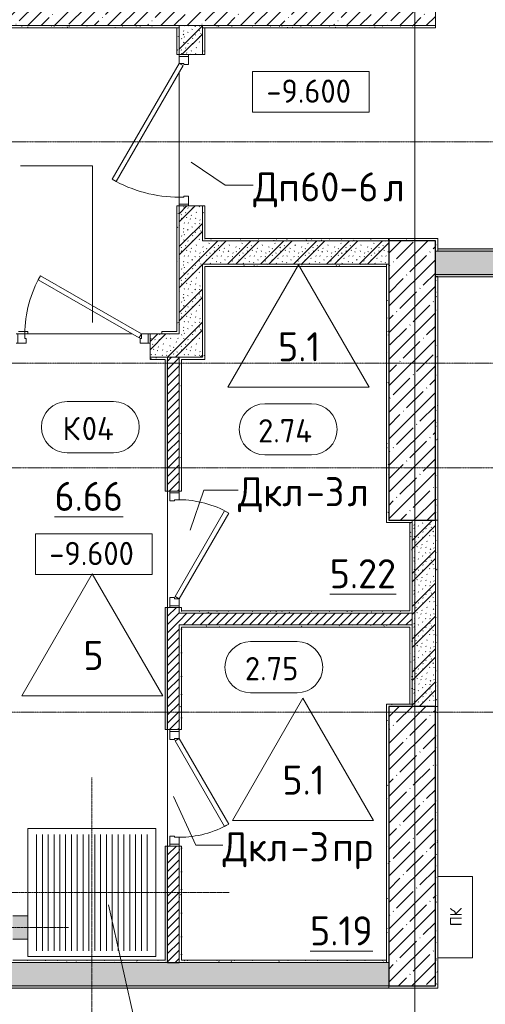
# Model space of a CAD drawing. Header units: millimetres. Extents: x 25887 to 100685, y -10965 to 131188.
# Tile 35 of 49: x 61705 to 65704, y 86440 to 94900. Entities that reach past the tile are written whole.
import ezdxf

# ---------------------------------------------------------------- set-up
doc = ezdxf.new("R2010")
doc.units = ezdxf.units.MM
for name, pattern in [('3_ Штрих_ 1 х 1 мм', [2, 1, -1]), ('4_ Штрихпунктир_ 10 х 2 мм', [14, 10, -2, 0, -2]), ('4_ Штрихпунктир_ 15 х 2 мм', [19, 15, -2, 0, -2])]:
    doc.linetypes.add(name, pattern=pattern)
for name, color, linetype, lineweight in [('A-ANNO-NOTE', 7, 'Continuous', 5), ('A-AREA-IDEN', 7, 'Continuous', 5), ('A-DETL', 7, 'Continuous', 25), ('A-DETL-GENF', 7, 'Continuous', 13), ('A-DOOR', 7, 'Continuous', 13), ('A-DOOR-FRAM', 7, 'Continuous', 13), ('A-DOOR-IDEN', 7, 'Continuous', 5), ('A-FLOR', 7, 'Continuous', 13), ('A-FLOR-IDEN', 7, 'Continuous', 5), ('A-WALL', 7, 'Continuous', 13), ('A-WALL-PATT', 7, 'Continuous', 13), ('G-ANNO-DIMS', 7, 'Continuous', 5), ('I-WALL', 7, 'Continuous', 13), ('M-EQPM', 7, 'Continuous', 13), ('M-EQPM-IDEN', 7, 'Continuous', 5), ('S-COLS', 7, 'Continuous', 25), ('S-GRID', 7, 'Continuous', 5)]:
    doc.layers.add(name, color=color, linetype=linetype, lineweight=lineweight)
doc.styles.add('GOST Common', font='GOST_Common.ttf', dxfattribs={"height": 100})
doc.styles.add('GOST Common_2', font='GOST_Common.ttf', dxfattribs={"height": 200})
doc.styles.add('GOST Common_3', font='GOST_Common.ttf', dxfattribs={"height": 250})
pattern_1 = [(0, (0, 0), (203.2, 50.8), [3.353, -149.047, 3.353, -149.047, -812.8]), (0, (0, 0), (203.2, 50.8), [-304.8, 3.353, -301.447, 3.353, -149.047, -355.6]), (0, (0, 0), (203.2, 50.8), [-762, 3.353, -98.247, 3.353, -250.647]), (120, (76.2, 25.4), (-145.59409, 150.576362), [3.353, -149.047, 3.353, -149.047, -812.8]), (120, (76.2, 25.4), (-145.59409, 150.576362), [-304.8, 3.353, -301.447, 3.353, -149.047, -355.6]), (120, (76.2, 25.4), (-145.59409, 150.576362), [-762, 3.353, -98.247, 3.353, -250.647]), (240, (101.6, 127), (-57.60591, -201.376362), [3.353, -149.047, 3.353, -149.047, -812.8]), (240, (101.6, 127), (-57.60591, -201.376362), [-304.8, 3.353, -301.447, 3.353, -149.047, -355.6]), (240, (101.6, 127), (-57.60591, -201.376362), [-762, 3.353, -98.247, 3.353, -250.647])]
pattern_2 = [(135, (150.28, 188.64), (-282.8427, 3e-14), [5, -395]), (135, (174.9, 237.36), (-282.8427, 3e-14), [5, -395]), (135, (211.96, 236.53), (-282.8427, 3e-14), [5, -395]), (135, (114.96, 223.96), (-282.8427, 3e-14), [5, -395]), (135, (77.54, 223.96), (-282.8427, 3e-14), [5, -395]), (135, (57.44, 184.52), (-282.8427, 3e-14), [5, -395]), (135, (66.21, 142.9), (-282.8427, 3e-14), [5, -395]), (135, (107.33, 161), (-282.8427, 3e-14), [5, -395]), (135, (99.08, 130.94), (-282.8427, 3e-14), [5, -395]), (135, (22.6, 136.46), (-282.8427, 3e-14), [5, -395]), (135, (21.16, 168.08), (-282.8427, 3e-14), [5, -395]), (135, (46.13, 96.12), (-282.8427, 3e-14), [5, -395]), (135, (3.54, 74.6), (-282.8427, 3e-14), [5, -395]), (135, (40.3, 47.56), (-282.8427, 3e-14), [5, -395]), (135, (39.77, 18.47), (-282.8427, 3e-14), [5, -395]), (135, (76.94, 37.28), (-282.8427, 3e-14), [5, -395]), (135, (114.18, 62.4), (-282.8427, 3e-14), [5, -395]), (135, (139.87, 90.2), (-282.8427, 3e-14), [5, -395]), (135, (141.44, 15.82), (-282.8427, 3e-14), [5, -395]), (135, (188.69, 26.73), (-282.8427, 3e-14), [5, -395]), (135, (176.14, 51.36), (-282.8427, 3e-14), [5, -395]), (135, (177.03, 0), (-282.8427, 3e-14), [5, -395]), (135, (276.61, 8.22), (-282.8427, 3e-14), [5, -395]), (135, (271.19, 31.72), (-282.8427, 3e-14), [5, -395]), (135, (268.29, 119.65), (-282.8427, 3e-14), [5, -395]), (135, (237.92, 101.95), (-282.8427, 3e-14), [5, -395]), (135, (237.92, 158.27), (-282.8427, 3e-14), [5, -395]), (135, (260.4, 204.35), (-282.8427, 3e-14), [5, -395]), (135, (275.54, 235.4), (-282.8427, 3e-14), [5, -395]), (135, (117.62, 268.96), (-282.8427, 3e-14), [5, -395]), (135, (203.62, 273.83), (-282.8427, 3e-14), [5, -395]), (135, (47.24, 279.3), (-282.8427, 3e-14), [5, -395]), (135, (23.2, 266.16), (-282.8427, 3e-14), [5, -395]), (135, (42.78, 232.52), (-282.8427, 3e-14), [5, -395]), (135, (177.76, 90.57), (-282.8427, 3e-14), [5, -395]), (135, (181.12, 121.8), (-282.8427, 3e-14), [5, -395]), (135, (206.73, 172.06), (-282.8427, 3e-14), [5, -395]), (135, (143.14, 136.62), (-282.8427, 3e-14), [5, -395]), (135, (211.51, 131.86), (-282.8427, 3e-14), [5, -395]), (135, (81.47, 95.1), (-282.8427, 3e-14), [5, -395]), (135, (235.13, 60.46), (-282.8427, 3e-14), [5, -395]), (135, (242.24, 4.89), (-282.8427, 3e-14), [5, -395]), (45, (0, 106.07), (-282.8427, 0), []), (45, (106.07, 0), (-282.8427, 0), []), (45, (176.78, 0), (-282.8427, 0), []), (45, (0, 176.78), (-282.8427, 0), [])]
pattern_3 = [(45, (0, 0), (-35.35534, 35.35534), [])]

# ---------------------------------------------------------------- blocks, each defined once
blk = doc.blocks.new('Наметкина 10_РД_АР_П_Отделка_R21_rvt-1--02_Подвал_МП_часть Б')
at = {"layer": 'A-WALL-PATT', "lineweight": 5}
h = blk.add_hatch(dxfattribs=at)
h.set_pattern_fill('FP_25', color=256, style=0, pattern_type=2)
h.set_pattern_definition(pattern_1)
h.paths.add_polyline_path([(61245, 94830), (63075, 94830), (63075, 94850), (61245, 94850)])
h = blk.add_hatch(dxfattribs=at)
h.set_pattern_fill('FP_25', color=256, style=0, pattern_type=2)
h.set_pattern_definition(pattern_1)
h.paths.add_polyline_path([(63275, 94830), (65275, 94830), (65275, 94850), (63275, 94850)])
h = blk.add_hatch(dxfattribs=at)
h.set_pattern_fill('FP_25', color=256, style=0, pattern_type=2)
h.set_pattern_definition(pattern_1)
h.paths.add_polyline_path([(63055, 92200), (63075, 92200), (63075, 93300), (63055, 93300), (63055, 92220)])
h.paths.add_polyline_path([(63075, 94600), (63075, 94830), (63055, 94830), (63055, 94600)])
h = blk.add_hatch(dxfattribs=at)
h.set_pattern_fill('FP_25', color=256, style=0, pattern_type=2)
h.set_pattern_definition(pattern_1)
h.paths.add_polyline_path([(63295, 93000), (63295, 93300), (63275, 93300), (63275, 93000)])
h.paths.add_polyline_path([(63295, 94600), (63295, 94830), (63275, 94830), (63275, 94600)])
h = blk.add_hatch(dxfattribs=at)
h.set_pattern_fill('FP_25', color=256, style=0, pattern_type=2)
h.set_pattern_definition(pattern_1)
h.paths.add_polyline_path([(64875, 93000), (64875, 93020), (63295, 93020), (63295, 93000), (63669.3, 93000)])
h = blk.add_hatch(dxfattribs=at)
h.set_pattern_fill('FP_25', color=256, style=0, pattern_type=2)
h.set_pattern_definition(pattern_1)
h.paths.add_polyline_path([(65275, 93000), (65275, 93020), (64875, 93020), (64875, 93000)])
h = blk.add_hatch(dxfattribs=at)
h.set_pattern_fill('FP_25', color=256, style=0, pattern_type=2)
h.set_pattern_definition(pattern_1)
h.paths.add_polyline_path([(65295, 92910), (65295, 93020), (65275, 93020), (65275, 92910)])
h = blk.add_hatch(dxfattribs=at)
h.set_pattern_fill('FP_25', color=256, style=0, pattern_type=2)
h.set_pattern_definition(pattern_1)
h.paths.add_polyline_path([(72470, 92910), (72470, 92930), (65295, 92930), (65295, 92910), (67494.2, 92910)])
h = blk.add_hatch(dxfattribs=at)
h.set_pattern_fill('FP_25', color=256, style=0, pattern_type=2)
h.set_pattern_definition(pattern_1)
h.paths.add_polyline_path([(63275, 92000), (63295, 92000), (63295, 92800), (63275, 92800), (63275, 92749.2)])
h = blk.add_hatch(dxfattribs=at)
h.set_pattern_fill('FP_25', color=256, style=0, pattern_type=2)
h.set_pattern_definition(pattern_1)
h.paths.add_polyline_path([(63295, 92780), (64855, 92780), (64855, 92800), (63295, 92800)])
h = blk.add_hatch(dxfattribs=at)
h.set_pattern_fill('FP_25', color=256, style=0, pattern_type=2)
h.set_pattern_definition(pattern_1)
h.paths.add_polyline_path([(64875, 90580), (64875, 92800), (64855, 92800), (64855, 90580)])
h = blk.add_hatch(dxfattribs=at)
h.set_pattern_fill('FP_25', color=256, style=0, pattern_type=2)
h.set_pattern_definition(pattern_1)
h.paths.add_polyline_path([(72470, 92690), (72470, 92710), (65275, 92710.1), (65275, 92690), (67494.2, 92690)])
h = blk.add_hatch(dxfattribs=at)
h.set_pattern_fill('FP_25', color=256, style=0, pattern_type=2)
h.set_pattern_definition(pattern_1)
h.paths.add_polyline_path([(65295, 90600), (65295, 92690), (65275, 92690), (65275, 90600)])
h = blk.add_hatch(dxfattribs=at)
h.set_pattern_fill('FP_25', color=256, style=0, pattern_type=2)
h.set_pattern_definition(pattern_1)
h.paths.add_polyline_path([(62925, 92200), (63055, 92200), (63055, 92220), (62925, 92220)])
h.paths.add_polyline_path([(61756.9, 92200), (61775, 92200), (61775, 92220), (61695, 92220), (61695, 92200), (61750, 92200)])
h = blk.add_hatch(dxfattribs=at)
h.set_pattern_fill('FP_25', color=256, style=0, pattern_type=2)
h.set_pattern_definition(pattern_1)
h.paths.add_polyline_path([(62955, 91980), (62955, 92000), (62825, 92000), (62825, 91980)])
h = blk.add_hatch(dxfattribs=at)
h.set_pattern_fill('FP_25', color=256, style=0, pattern_type=2)
h.set_pattern_definition(pattern_1)
h.paths.add_polyline_path([(62955, 86800), (62975, 86800), (62975, 87800), (62955, 87800), (62955, 86820)])
h.paths.add_polyline_path([(62975, 88800), (62975, 89850), (62955, 89850), (62955, 88800)])
h.paths.add_polyline_path([(62975, 90850), (62975, 91980), (62955, 91980), (62955, 90850)])
h = blk.add_hatch(dxfattribs=at)
h.set_pattern_fill('FP_25', color=256, style=0, pattern_type=2)
h.set_pattern_definition(pattern_1)
h.paths.add_polyline_path([(63095, 89820), (63095, 89850), (63075, 89850), (63075, 89820)])
h.paths.add_polyline_path([(63075, 90850), (63095, 90850), (63095, 92000), (63075, 92000), (63075, 91427.2)])
h = blk.add_hatch(dxfattribs=at)
h.set_pattern_fill('FP_25', color=256, style=0, pattern_type=2)
h.set_pattern_definition(pattern_1)
h.paths.add_polyline_path([(63095, 91980), (63295, 91980), (63295, 92000), (63095, 92000)])
h = blk.add_hatch(dxfattribs=at)
h.set_pattern_fill('FP_25', color=256, style=0, pattern_type=2)
h.set_pattern_definition(pattern_1)
h.paths.add_polyline_path([(65075, 90580), (65075, 90600), (64875, 90600), (64875, 90580)])
h = blk.add_hatch(dxfattribs=at)
h.set_pattern_fill('FP_25', color=256, style=0, pattern_type=2)
h.set_pattern_definition(pattern_1)
h.paths.add_polyline_path([(65075, 89820), (65075, 90580), (65055, 90580), (65055, 89820)])
h = blk.add_hatch(dxfattribs=at)
h.set_pattern_fill('FP_25', color=256, style=0, pattern_type=2)
h.set_pattern_definition(pattern_1)
h.paths.add_polyline_path([(65295, 89000), (65295, 90600), (65275, 90600), (65275, 89000)])
h = blk.add_hatch(dxfattribs=at)
h.set_pattern_fill('FP_25', color=256, style=0, pattern_type=2)
h.set_pattern_definition(pattern_1)
h.paths.add_polyline_path([(63075, 89800), (65075, 89800), (65075, 89820), (63075, 89820)])
h = blk.add_hatch(dxfattribs=at)
h.set_pattern_fill('FP_25', color=256, style=0, pattern_type=2)
h.set_pattern_definition(pattern_1)
h.paths.add_polyline_path([(65055, 89680), (65075, 89680), (65075, 89700), (63075, 89700), (63075, 89680), (63669.3, 89680)])
h = blk.add_hatch(dxfattribs=at)
h.set_pattern_fill('FP_25', color=256, style=0, pattern_type=2)
h.set_pattern_definition(pattern_1)
h.paths.add_polyline_path([(63075, 86800), (63095, 86800), (63095, 87800), (63075, 87800), (63075, 87461.1)])
h.paths.add_polyline_path([(63095, 88800), (63095, 89680), (63075, 89680), (63075, 88800)])
h = blk.add_hatch(dxfattribs=at)
h.set_pattern_fill('FP_25', color=256, style=0, pattern_type=2)
h.set_pattern_definition(pattern_1)
h.paths.add_polyline_path([(65075, 89020), (65075, 89680), (65055, 89680), (65055, 89020)])
h = blk.add_hatch(dxfattribs=at)
h.set_pattern_fill('FP_25', color=256, style=0, pattern_type=2)
h.set_pattern_definition(pattern_1)
h.paths.add_polyline_path([(64855, 86800), (64875, 86800), (64875, 89020), (64855, 89020), (64855, 89000)])
h = blk.add_hatch(dxfattribs=at)
h.set_pattern_fill('FP_25', color=256, style=0, pattern_type=2)
h.set_pattern_definition(pattern_1)
h.paths.add_polyline_path([(65075, 89000), (65075, 89020), (64875, 89020), (64875, 89000)])
h = blk.add_hatch(dxfattribs=at)
h.set_pattern_fill('FP_25', color=256, style=0, pattern_type=2)
h.set_pattern_definition(pattern_1)
h.paths.add_polyline_path([(65295, 86600), (65295, 89000), (65275, 89000), (65275, 86600)])
h = blk.add_hatch(dxfattribs=at)
h.set_pattern_fill('FP_25', color=256, style=0, pattern_type=2)
h.set_pattern_definition(pattern_1)
h.paths.add_polyline_path([(62955, 86800), (62955, 86820), (61625, 86820), (61625, 86800)])
h = blk.add_hatch(dxfattribs=at)
h.set_pattern_fill('FP_25', color=256, style=0, pattern_type=2)
h.set_pattern_definition(pattern_1)
h.paths.add_polyline_path([(64855, 86800), (64855, 86820), (63095, 86820), (63095, 86800), (63669.3, 86800)])
h = blk.add_hatch(dxfattribs=at)
h.set_pattern_fill('FP_25', color=256, style=0, pattern_type=2)
h.set_pattern_definition(pattern_1)
h.paths.add_polyline_path([(64875, 86580), (64875, 86600), (48900, 86600), (48900, 86580), (63669.3, 86580)])
h = blk.add_hatch(dxfattribs=at)
h.set_pattern_fill('FP_25', color=256, style=0, pattern_type=2)
h.set_pattern_definition(pattern_1)
h.paths.add_polyline_path([(65275, 86580), (65295, 86580), (65295, 86600), (64875, 86600), (64875, 86580)])
at = {"layer": 'A-WALL'}
for p, q in [((63075, 94850), (61245, 94850)), ((63075, 94830), (63075, 94850)), ((65275, 94850), (63275, 94850)), ((63275, 94850), (63275, 94830)), ((65275, 94830), (65275, 94850)), ((61245, 94830), (63075, 94830)), ((63075, 94830), (63055, 94830)), ((63055, 94830), (63055, 94600)), ((63075, 94600), (63075, 94830)), ((63275, 94830), (65275, 94830)), ((63275, 94830), (63275, 94600)), ((63295, 94830), (63275, 94830)), ((63295, 94600), (63295, 94830)), ((63055, 94600), (63075, 94600)), ((63275, 94600), (63295, 94600)), ((63075, 93300), (63055, 93300)), ((63055, 93300), (63055, 92220)), ((63075, 92200), (63075, 93300)), ((63275, 93300), (63275, 93000)), ((63295, 93300), (63275, 93300)), ((63295, 93020), (63295, 93300)), ((63275, 93000), (63295, 93000)), ((64875, 93020), (63295, 93020)), ((63295, 93000), (64875, 93000)), ((65275, 93020), (64875, 93020)), ((65295, 93020), (65275, 93020)), ((65295, 92910), (65295, 93020)), ((65275, 92910), (65295, 92910)), ((72470, 92930), (65295, 92930)), ((65295, 92930), (65295, 92910)), ((65295, 92910), (72470, 92910)), ((63275, 92800), (63275, 92000)), ((63295, 92800), (63275, 92800)), ((64855, 92800), (63295, 92800)), ((63295, 92780), (64855, 92780)), ((63295, 92000), (63295, 92780)), ((64855, 92780), (64855, 92800)), ((64855, 92800), (64855, 90580)), ((64875, 92800), (64855, 92800)), ((65295, 92710.1), (65275, 92710.1)), ((72470, 92710), (65295, 92710)), ((65295, 92690), (72470, 92690)), ((65295, 90600), (65295, 92690)), ((61775, 92220), (61695, 92220)), ((61775, 92200), (61775, 92220)), ((63055, 92220), (62925, 92220)), ((62925, 92220), (62925, 92200)), ((61750, 92200), (61775, 92200)), ((62925, 92200), (63055, 92200)), ((63055, 92200), (63075, 92200)), ((62955, 92000), (62825, 92000)), ((62825, 92000), (62825, 91980)), ((62825, 91980), (62955, 91980)), ((62975, 92000), (62955, 92000)), ((62955, 91980), (62955, 90850)), ((62975, 91980), (62975, 92000)), ((62975, 90850), (62975, 91980)), ((63075, 92000), (63075, 90850)), ((63095, 92000), (63075, 92000)), ((63275, 92000), (63095, 92000)), ((63095, 91980), (63295, 91980)), ((63095, 90850), (63095, 91980)), ((63295, 91980), (63295, 92000)), ((62955, 90850), (62975, 90850)), ((63075, 90850), (63095, 90850)), ((64855, 90580), (64875, 90580)), ((64875, 90580), (65075, 90580)), ((65075, 90580), (65055, 90580)), ((65055, 90580), (65055, 89820)), ((65075, 90580), (65075, 90600)), ((65075, 89820), (65075, 90580)), ((65275, 90600), (65275, 89000)), ((65295, 90600), (65275, 90600)), ((65275, 90600), (65295, 90600)), ((65295, 89000), (65295, 90600)), ((62975, 89850), (62955, 89850)), ((62955, 89850), (62955, 88800)), ((62975, 88800), (62975, 89850)), ((63075, 89850), (63075, 89820)), ((63095, 89850), (63075, 89850)), ((63095, 89820), (63095, 89850)), ((63075, 89820), (63075, 89800)), ((63075, 89800), (65075, 89800)), ((65055, 89820), (63095, 89820)), ((65075, 89800), (65075, 89820)), ((65075, 89700), (63075, 89700)), ((63075, 89700), (63075, 89680)), ((63075, 89680), (63075, 88800)), ((63095, 89680), (65055, 89680)), ((63095, 88800), (63095, 89680)), ((65055, 89680), (65055, 89020)), ((65075, 89680), (65075, 89700)), ((65075, 89020), (65075, 89680)), ((64875, 89020), (64855, 89020)), ((64855, 89020), (64855, 86800)), ((65075, 89020), (64875, 89020)), ((65055, 89020), (65075, 89020)), ((65075, 89000), (65075, 89020)), ((65275, 89000), (65295, 89000)), ((65295, 89000), (65275, 89000)), ((65295, 86600), (65295, 89000)), ((62955, 88800), (62975, 88800)), ((63075, 88800), (63095, 88800)), ((62975, 87800), (62955, 87800)), ((62955, 87800), (62955, 86820)), ((62975, 86800), (62975, 87800)), ((63075, 87800), (63075, 86800)), ((63095, 87800), (63075, 87800)), ((63095, 86820), (63095, 87800)), ((61625, 86800), (62955, 86800)), ((62955, 86820), (61645, 86820)), ((62955, 86800), (62975, 86800)), ((63075, 86800), (63095, 86800)), ((64855, 86820), (63095, 86820)), ((63095, 86800), (64855, 86800)), ((64855, 86800), (64855, 86820)), ((64855, 86800), (64875, 86800)), ((64875, 86600), (48900, 86600)), ((48920, 86580), (64875, 86580)), ((64875, 86580), (64875, 86600)), ((64875, 86600), (64875, 86580)), ((64875, 86580), (65295, 86580)), ((65295, 86580), (65295, 86600))]:
    blk.add_line(p, q, dxfattribs=at)
at = {"layer": 'A-WALL', "lineweight": 25}
for p, q in [((64875, 93000), (64875, 93020)), ((64875, 93020), (64875, 93000)), ((65295, 92690), (65275, 92690))]:
    blk.add_line(p, q, dxfattribs=at)
blk = doc.blocks.new('АР_Дверь однопольная - 1000х2100h_850__Кладовая-4711845--02_Подвал_МП_часть Б')
at = {"layer": 'A-DOOR'}
for p, q in [((-311.1, 475), (-331.1, 440.4)), ((-331.1, 440.4), (405, 15.4)), ((425, 50), (-311.1, 475)), ((405, 15.4), (425, 50))]:
    blk.add_line(p, q, dxfattribs=at)
at = {"layer": 'A-DOOR', "lineweight": 5}
blk.add_arc((425, 50), 850, 150, 180, dxfattribs=at)
at = {"layer": 'A-DOOR-FRAM'}
for p, q in [((-485, 50), (-500, 50)), ((-425, 50), (-485, 50)), ((-485, 50), (-485, -30)), ((-425, 10), (-425, 50)), ((-415, 10), (-425, 10)), ((-415, -30), (-415, 10)), ((425, 10), (415, 10)), ((415, 10), (415, -30)), ((485, 50), (425, 50)), ((425, 50), (425, 10)), ((485, -30), (485, 50)), ((485, 50), (500, 50)), ((-485, -30), (-500, -30)), ((-485, -30), (-415, -30)), ((415, -30), (485, -30)), ((485, -30), (500, -30))]:
    blk.add_line(p, q, dxfattribs=at)
blk = doc.blocks.new('АР_Дверь однопольная - 1150х2100h_кл_ коридор-6684667--02_Подвал_МП_часть Б')
at = {"layer": 'A-DOOR'}
for p, q in [((-366, 600), (-386, 565.4)), ((500, 100), (-366, 600)), ((-386, 565.4), (480, 65.4)), ((480, 65.4), (500, 100))]:
    blk.add_line(p, q, dxfattribs=at)
at = {"layer": 'A-DOOR', "lineweight": 5}
blk.add_arc((500, 100), 1000, 150, 180, dxfattribs=at)
at = {"layer": 'A-DOOR-FRAM'}
for p, q in [((-560, 100), (-575, 100)), ((-500, 100), (-560, 100)), ((-560, 100), (-560, 20)), ((-500, 60), (-500, 100)), ((560, 100), (500, 100)), ((500, 100), (500, 60)), ((560, 20), (560, 100)), ((560, 100), (575, 100)), ((-560, 20), (-575, 20)), ((-560, 20), (-490, 20)), ((-490, 60), (-500, 60)), ((-490, 20), (-490, 60)), ((500, 60), (490, 60)), ((490, 60), (490, 20)), ((490, 20), (560, 20)), ((560, 20), (575, 20))]:
    blk.add_line(p, q, dxfattribs=at)
blk = doc.blocks.new('АР_Дверь однопольная - 1300х2100h_лест__лифт_ холл-5752857--02_Подвал_МП_часть Б')
at = {"layer": 'A-DOOR'}
for p, q in [((-420.9, 675), (-440.9, 640.4)), ((-440.9, 640.4), (555, 65.4)), ((575, 100), (-420.9, 675)), ((555, 65.4), (575, 100))]:
    blk.add_line(p, q, dxfattribs=at)
at = {"layer": 'A-DOOR', "lineweight": 5}
blk.add_arc((575, 100), 1150, 150, 180, dxfattribs=at)
at = {"layer": 'A-DOOR-FRAM'}
for p, q in [((-635, 100), (-650, 100)), ((-575, 100), (-635, 100)), ((-635, 100), (-635, 20)), ((-575, 60), (-575, 100)), ((635, 100), (575, 100)), ((575, 100), (575, 60)), ((635, 20), (635, 100)), ((635, 100), (650, 100)), ((-635, 20), (-650, 20)), ((-635, 20), (-565, 20)), ((-565, 60), (-575, 60)), ((-565, 20), (-565, 60)), ((575, 60), (565, 60)), ((565, 60), (565, 20)), ((565, 20), (635, 20)), ((635, 20), (650, 20))]:
    blk.add_line(p, q, dxfattribs=at)
blk = doc.blocks.new('КР_Колонна_ЖБ_Прямоугольная - 400x2400h_B40-V5--02_Подвал_МП_часть Б')
at = {"layer": 'S-COLS', "lineweight": 5}
h = blk.add_hatch(dxfattribs=at)
h.set_pattern_fill('FP_9', color=256, style=0, pattern_type=2)
h.set_pattern_definition([(225, (65075, 91800), (114.04925, -114.04925), []), (225, (64960.95, 91800), (114.04925, -114.04925), [201.613, -40.323, 3.353, -36.97])])
h.paths.add_polyline_path([(200, 1200), (-200, 1200), (-200, -1200), (200, -1200), (200, -949.2)])
at = {"layer": 'S-COLS'}
for p, q in [((200, 1200), (-200, 1200)), ((-200, 1200), (-200, -1200)), ((200, -1200), (200, 1200)), ((-200, -1200), (200, -1200))]:
    blk.add_line(p, q, dxfattribs=at)
blk = doc.blocks.new('КР_Колонна_ЖБ_Прямоугольная - 400x2400h_B40-V6--02_Подвал_МП_часть Б')
at = {"layer": 'S-COLS', "lineweight": 5}
h = blk.add_hatch(dxfattribs=at)
h.set_pattern_fill('FP_10', color=256, style=0, pattern_type=2)
h.set_pattern_definition([(225, (65075, 87800), (114.04925, -114.04925), []), (225, (64960.95, 87800), (114.04925, -114.04925), [201.613, -40.323, 3.353, -36.97])])
h.paths.add_polyline_path([(200, 1200), (-200, 1200), (-200, -1200), (200, -1200)])
at = {"layer": 'S-COLS'}
for p, q in [((200, 1200), (-200, 1200)), ((-200, 1200), (-200, -1200)), ((200, -1200), (200, 1200)), ((-200, -1200), (200, -1200))]:
    blk.add_line(p, q, dxfattribs=at)
blk = doc.blocks.new('АР_Дверь однопольная - 1000х2100h_850__Кладовая-4711806--02_Подвал_МП_часть Б')
at = {"layer": 'A-DOOR'}
for p, q in [((311.1, 475), (-425, 50)), ((-405, 15.4), (331.1, 440.4)), ((331.1, 440.4), (311.1, 475)), ((-425, 50), (-405, 15.4))]:
    blk.add_line(p, q, dxfattribs=at)
at = {"layer": 'A-DOOR', "lineweight": 5}
blk.add_arc((-425, 50), 850, 360, 30, dxfattribs=at)
at = {"layer": 'A-DOOR-FRAM'}
for p, q in [((-485, 50), (-500, 50)), ((-425, 50), (-485, 50)), ((-485, 50), (-485, -30)), ((-425, 10), (-425, 50)), ((-415, 10), (-425, 10)), ((-415, -30), (-415, 10)), ((425, 10), (415, 10)), ((415, 10), (415, -30)), ((485, 50), (425, 50)), ((425, 50), (425, 10)), ((485, -30), (485, 50)), ((485, 50), (500, 50)), ((-485, -30), (-500, -30)), ((-485, -30), (-415, -30)), ((415, -30), (485, -30)), ((485, -30), (500, -30))]:
    blk.add_line(p, q, dxfattribs=at)
blk = doc.blocks.new('АР_Лоток - 200х100h_ЛВ1-7902330--02_Подвал_МП_часть Б')
at = {"layer": 'M-EQPM', "true_color": 0xdddddd}
h = blk.add_hatch(color=254, dxfattribs=at)
h.paths.add_polyline_path([(6919.5, -100), (8305, -100), (8305, 100), (3670, 100), (3670, -100)])
h.paths.add_polyline_path([(3094.7, -100), (3530, -100), (3530, 100), (0, 100), (0, -100)])
h.paths.add_polyline_path([(12675, -100), (12675, 100), (12545, 100), (12545, -100)])
h.paths.add_polyline_path([(12405, -100), (12405, 100), (8445, 100), (8445, -100), (10744.4, -100)])
at = {"layer": 'M-EQPM'}
for p, q in [((12675, 100), (12545, 100)), ((12675, -100), (12675, 100)), ((12545, -100), (12675, -100))]:
    blk.add_line(p, q, dxfattribs=at)
blk = doc.blocks.new('АР_Приямок - ПР-1_1100х1100 х50-2425824--02_Подвал_МП_часть Б')
at = {"layer": 'M-EQPM', "lineweight": 5}
h = blk.add_hatch(dxfattribs=at)
h.set_pattern_fill('FP_24', color=256, style=0, pattern_type=2)
h.set_pattern_definition([(90, (0, 0), (-50, 3e-15), [])])
h.paths.add_polyline_path([(1050, -500), (1050, 500), (50, 500), (50, -500)])
at = {"layer": 'M-EQPM'}
for p, q in [((0, -550), (0, 550)), ((0, 550), (1100, 550)), ((1100, 550), (1100, -550)), ((1100, -550), (0, -550))]:
    blk.add_line(p, q, dxfattribs=at)
blk = doc.blocks.new('АР_Канал вертикальный прямоугольный - ПК-V48--02_Подвал_МП_часть Б')
at = {"layer": 'A-DETL-GENF', "linetype": '3_ Штрих_ 1 х 1 мм'}
for p, q in [((-350, 150), (-350, -150)), ((350, -150), (350, 150)), ((-350, -150), (350, -150))]:
    blk.add_line(p, q, dxfattribs=at)
at = {"layer": 'M-EQPM'}
for p, q in [((-350, -150), (-350, 150)), ((350, 150), (350, -150)), ((350, -150), (-350, -150))]:
    blk.add_line(p, q, dxfattribs=at)
blk = doc.blocks.new('Марка помещения _Номер_ - 2 мм-68851--02_Подвал_МП_часть Б')
at = {"layer": 'A-AREA-IDEN'}
for p, q in [((-2.027, 2.21), (1.973, 2.21)), ((-2.027, -2.19), (1.973, -2.19))]:
    blk.add_line(p, q, dxfattribs=at)
for centre, start, end in [((-2.027, 0.01), 90, 270), ((1.973, 0.01), 270, 90)]:
    blk.add_arc(centre, 2.2, start, end, dxfattribs=at)
blk = doc.blocks.new('Высотные отметки - Frame_2-749557--02_Подвал_МП_часть Б')
at = {"layer": 'G-ANNO-DIMS'}
for p, q in [((-5, 3.5), (-5, 0)), ((5, 3.5), (-5, 3.5)), ((5, 0), (5, 3.5)), ((-5, 0), (5, 0))]:
    blk.add_line(p, q, dxfattribs=at)
blk = doc.blocks.new('Марка полов - Марка полов-4106608--02_Подвал_МП_часть Б')
at = {"layer": 'A-FLOR-IDEN'}
for p, q in [((0, 7), (-6.062, -3.5)), ((6.062, -3.5), (0, 7)), ((-6.062, -3.5), (6.062, -3.5))]:
    blk.add_line(p, q, dxfattribs=at)

msp = doc.modelspace()

# ---------------------------------------------------------------- hatches: boundary and pattern name
at = {"layer": 'A-WALL-PATT', "lineweight": 5}
h = msp.add_hatch(dxfattribs=at)
h.set_pattern_fill('FP_3', color=256, style=0, pattern_type=2)
h.set_pattern_definition([(45, (0, 0), (-114.04925, 114.04925), []), (45, (114.05, 0), (-114.04925, 114.04925), [201.612, -40.322, 3.353, -36.97])])
h.paths.add_polyline_path([(65275, 94850), (65275, 95100), (56900, 95100), (56900, 94850), (63669.308445, 94850)])
h = msp.add_hatch(dxfattribs=at)
h.set_pattern_fill('FP_1', color=256, style=0, pattern_type=2)
h.set_pattern_definition(pattern_2)
h.paths.add_polyline_path([(63275, 93000), (63275, 93300), (63075, 93300), (63075, 93000)])
h.paths.add_polyline_path([(63075, 94600), (63275, 94600), (63275, 94850), (63075, 94850)])
h = msp.add_hatch(dxfattribs=at)
h.set_pattern_fill('FP_1', color=256, style=0, pattern_type=2)
h.set_pattern_definition(pattern_2)
h.paths.add_polyline_path([(63075, 92000), (63275, 92000), (63275, 93000), (63075, 93000), (63075, 92200)])
h = msp.add_hatch(dxfattribs=at)
h.set_pattern_fill('FP_1', color=256, style=0, pattern_type=2)
h.set_pattern_definition(pattern_2)
h.paths.add_polyline_path([(63275, 92800), (64875, 92800), (64875, 93000), (63275, 93000)])
h = msp.add_hatch(dxfattribs=at)
h.set_pattern_fill('FP_1', color=256, style=0, pattern_type=2)
h.set_pattern_definition(pattern_2)
h.paths.add_polyline_path([(72470, 92710), (72470, 92910), (65275, 92910), (65275, 92710), (67494.193577, 92710)])
h = msp.add_hatch(dxfattribs=at)
h.set_pattern_fill('FP_1', color=256, style=0, pattern_type=2)
h.set_pattern_definition(pattern_2)
h.paths.add_polyline_path([(63075, 92000), (63075, 92200), (62825, 92200), (62825, 92000)])
h = msp.add_hatch(dxfattribs=at)
h.set_pattern_fill('FP_2', color=256, style=0, pattern_type=2)
h.set_pattern_definition(pattern_3)
h.paths.add_polyline_path([(63075, 86800), (63075, 87800), (62975, 87800), (62975, 86800)])
h.paths.add_polyline_path([(62975, 88800), (63075, 88800), (63075, 89850), (62975, 89850)])
h.paths.add_polyline_path([(62975, 90850), (63075, 90850), (63075, 92000), (62975, 92000), (62975, 91427.209288)])
h = msp.add_hatch(dxfattribs=at)
h.set_pattern_fill('FP_1', color=256, style=0, pattern_type=2)
h.set_pattern_definition(pattern_2)
h.paths.add_polyline_path([(65275, 89000), (65275, 90600), (65075, 90600), (65075, 89000)])
h = msp.add_hatch(dxfattribs=at)
h.set_pattern_fill('FP_2', color=256, style=0, pattern_type=2)
h.set_pattern_definition(pattern_3)
h.paths.add_polyline_path([(65075, 89700), (65075, 89800), (63075, 89800), (63075, 89700), (63669.308445, 89700)])
h = msp.add_hatch(dxfattribs=at)
h.set_pattern_fill('FP_1', color=256, style=0, pattern_type=2)
h.set_pattern_definition(pattern_2)
h.paths.add_polyline_path([(59844.423313, 86600), (64875, 86600), (64875, 86800), (48900, 86800), (48900, 86600), (56019.538182, 86600)])

# ---------------------------------------------------------------- linework, layer by layer
at = {"layer": 'A-DETL', "linetype": '4_ Штрихпунктир_ 15 х 2 мм', "lineweight": 5}
for p, q in [((62325, 86150), (62325, 88390)), ((63505, 87400), (61265, 87400)), ((48405, 87100), (62125, 87100))]:
    msp.add_line(p, q, dxfattribs=at)
at = {"layer": 'A-DOOR-IDEN'}
for p, q in [((63176.472306, 93675.270806), (63468.937672, 93477.053046)), ((62331.438697, 93643.973265), (61712.5, 93643.973265)), ((62331.438697, 92298.178999), (62331.438697, 93643.973265)), ((63468.937672, 93477.053046), (63711.165476, 93477.053046)), ((63169.769416, 90512.497794), (63287.577727, 90858.454275)), ((63287.577727, 90858.454275), (63581.437672, 90858.454275)), ((63026.662543, 88225.101131), (63217.169315, 87807.800584)), ((63217.169315, 87807.800584), (63449.541698, 87807.800584))]:
    msp.add_line(p, q, dxfattribs=at)
at = {"layer": 'A-FLOR'}
for p, q in [((63075, 94585), (63075, 94600)), ((63075, 93375), (63075, 94445)), ((63075, 93300), (63075, 93315)), ((61775, 92200), (62670, 92200)), ((62670, 92200), (61775, 92200)), ((62810, 92200), (62825, 92200)), ((62825, 92200), (62810, 92200)), ((62975, 89850), (62975, 90850)), ((62975, 87800), (62975, 88800)), ((61775, 87200), (61775, 87950)), ((61775, 87950), (62875, 87950)), ((62875, 87950), (62875, 86850)), ((61645, 87200), (61775, 87200)), ((61775, 87000), (61645, 87000)), ((61775, 86850), (61775, 87000)), ((62875, 86850), (61775, 86850))]:
    msp.add_line(p, q, dxfattribs=at)
at = {"layer": 'A-WALL'}
for p, q in [((65275, 94850), (65275, 97000)), ((56900, 94850), (65275, 94850))]:
    msp.add_line(p, q, dxfattribs=at)
at = {"layer": 'A-WALL', "lineweight": 25}
msp.add_line((62975, 86800), (63075, 86800), dxfattribs=at)
at = {"layer": 'I-WALL'}
for p, q in [((63075, 94850), (63075, 94600)), ((63275, 94600), (63275, 94850)), ((63075, 94600), (63275, 94600)), ((63275, 93300), (63075, 93300)), ((63075, 93300), (63075, 92200)), ((63275, 93000), (63275, 93300)), ((64875, 93000), (63275, 93000)), ((72470, 92910), (65275, 92910)), ((63275, 92800), (64875, 92800)), ((63275, 92000), (63275, 92800)), ((65275, 92710), (72470, 92710)), ((63075, 92200), (62825, 92200)), ((62825, 92200), (62825, 92000)), ((62825, 92000), (63275, 92000)), ((62975, 92000), (62975, 90850)), ((63075, 90850), (63075, 92000)), ((62975, 90850), (63075, 90850)), ((65075, 90600), (65075, 89000)), ((65275, 89000), (65275, 90600)), ((62975, 89850), (62975, 88800)), ((63075, 89850), (62975, 89850)), ((63075, 89800), (63075, 89850)), ((65075, 89800), (63075, 89800)), ((63075, 89700), (65075, 89700)), ((63075, 88800), (63075, 89700)), ((62975, 88800), (63075, 88800)), ((62975, 87800), (62975, 86800)), ((63075, 87800), (62975, 87800)), ((63075, 86800), (63075, 87800)), ((62975, 86800), (61625, 86800)), ((64875, 86800), (63075, 86800)), ((48900, 86600), (64875, 86600))]:
    msp.add_line(p, q, dxfattribs=at)
at = {"layer": 'M-EQPM-IDEN'}
msp.add_line((62466.542284, 87294.22003), (62949.851075, 85171.331009), dxfattribs=at)
at = {"layer": 'S-GRID', "linetype": '4_ Штрихпунктир_ 10 х 2 мм'}
for p, q in [((65100, 46823.416182), (65100, 130172)), ((65100, 80104.964717), (65100, 128910)), ((86550, 93850), (27912.537886, 93850)), ((86550, 91950), (27912.537886, 91950)), ((91551.922019, 91050), (27912.537886, 91050)), ((91551.922019, 91050), (28726.881318, 91050)), ((90640, 88950), (27912.537886, 88950))]:
    msp.add_line(p, q, dxfattribs=at)

# ---------------------------------------------------------------- block references
at = {"lineweight": 5}
msp.add_blockref('Наметкина 10_РД_АР_П_Отделка_R21_rvt-1--02_Подвал_МП_часть Б', (0, 0), dxfattribs=at)
at = {"layer": 'A-AREA-IDEN', "xscale": 99.99999999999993, "yscale": 99.99999999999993, "zscale": 99.99999999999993}
for p in [(62314.54397, 91398.294096), (64013.709026, 91379.018115), (63890.27136, 89335.149764)]:
    msp.add_blockref('Марка помещения _Номер_ - 2 мм-68851--02_Подвал_МП_часть Б', p, dxfattribs=at)
at = {"layer": 'A-DOOR'}
for name, p, rotation in [('АР_Дверь однопольная - 1300х2100h_лест__лифт_ холл-5752857--02_Подвал_МП_часть Б', (63175, 93950), 90), ('АР_Дверь однопольная - 1000х2100h_850__Кладовая-4711845--02_Подвал_МП_часть Б', (63025, 90350), 270), ('АР_Дверь однопольная - 1000х2100h_850__Кладовая-4711806--02_Подвал_МП_часть Б', (63025, 88300), 270)]:
    msp.add_blockref(name, p, dxfattribs=dict(at, rotation=rotation))
msp.add_blockref('АР_Дверь однопольная - 1150х2100h_кл_ коридор-6684667--02_Подвал_МП_часть Б', (62250, 92100), dxfattribs=at)
at = {"layer": 'A-FLOR-IDEN', "xscale": 99.99999999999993, "yscale": 99.99999999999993, "zscale": 99.99999999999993}
for p in [(64100.219889, 92092.618854), (62328.981228, 89440.065282), (64137.655455, 88369.300584)]:
    msp.add_blockref('Марка полов - Марка полов-4106608--02_Подвал_МП_часть Б', p, dxfattribs=at)
at = {"layer": 'G-ANNO-DIMS', "xscale": 99.99999999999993, "yscale": 99.99999999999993, "zscale": 99.99999999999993}
for p in [(64205.814363, 94104.965997), (62341.540319, 90132.442052)]:
    msp.add_blockref('Высотные отметки - Frame_2-749557--02_Подвал_МП_часть Б', p, dxfattribs=at)
at = {"layer": 'M-EQPM'}
for name, p in [('АР_Приямок - ПР-1_1100х1100 х50-2425824--02_Подвал_МП_часть Б', (61775, 87400)), ('АР_Лоток - 200х100h_ЛВ1-7902330--02_Подвал_МП_часть Б', (49100, 87100))]:
    msp.add_blockref(name, p, dxfattribs=at)
at = {"layer": 'M-EQPM', "rotation": 90}
msp.add_blockref('АР_Канал вертикальный прямоугольный - ПК-V48--02_Подвал_МП_часть Б', (65445, 87188.995741), dxfattribs=at)
at = {"layer": 'S-COLS', "rotation": 180}
for name, p in [('КР_Колонна_ЖБ_Прямоугольная - 400x2400h_B40-V5--02_Подвал_МП_часть Б', (65075, 91800)), ('КР_Колонна_ЖБ_Прямоугольная - 400x2400h_B40-V6--02_Подвал_МП_часть Б', (65075, 87800))]:
    msp.add_blockref(name, p, dxfattribs=at)

# ---------------------------------------------------------------- texts
at = {"layer": 'A-ANNO-NOTE', "insert": (65401.390264, 87111.402485), "char_height": 100, "width": 192.405, "attachment_point": 1, "rotation": 90, "style": 'GOST Common'}
msp.add_mtext('ПК', dxfattribs=at)
at = {"layer": 'A-AREA-IDEN', "attachment_point": 1}
for s, insert, char_height, width, style in [('\\fGOST Common|b0|i0|c204|p34|;К', (62073.529774, 91487.037278), 200, 200.421875, 'GOST Common_2'), ('04', (62238.894357, 91487.037278), 200, 376.793125, 'GOST Common_2'), ('2.74', (63752.69483, 91467.761297), 200, 625.31625, 'GOST Common_2'), ('\\L6.66', (62004.375221, 90929.426657), 250, 737.5525, 'GOST Common_3'), ('\\L5.22', (64367.60261, 90264.714794), 250, 737.5525, 'GOST Common_3'), ('2.75', (63639.257163, 89423.892945), 200, 601.265625, 'GOST Common_2'), ('\\L5.19', (64198.513945, 87196.279507), 250, 673.4175, 'GOST Common_3')]:
    msp.add_mtext(s, dxfattribs=dict(at, insert=insert, char_height=char_height, width=width, style=style))
at = {"layer": 'A-DOOR-IDEN', "char_height": 250, "attachment_point": 1, "style": 'GOST Common_3'}
for s, insert, width in [('Дп', (63711.165476, 93587.980129), 489.029375), ('60-6', (64114.65506, 93587.980129), 865.8225), ('\\fGOST Common|b0|i0|c204|p34|;л', (64829.03006, 93587.980129), 216.455625), ('Дкл', (63581.437672, 90969.381358), 705.485), ('-3', (64163.521005, 90969.381358), 432.91125), ('\\fGOST Common|b0|i0|c204|p34|;л', (64520.708505, 90969.381358), 216.455625), ('Дкл', (63449.541698, 87918.727667), 705.485), ('-3', (64031.625031, 87918.727667), 432.91125), ('пр', (64388.812531, 87918.727667), 432.91125)]:
    msp.add_mtext(s, dxfattribs=dict(at, insert=insert, width=width))
at = {"layer": 'A-FLOR-IDEN', "char_height": 250, "attachment_point": 1, "style": 'GOST Common_3'}
for s, insert, width in [('5.1', (63923.843606, 92214.680526), 456.961875), ('\\fGOST Common|b0|i0|c204|p34|;5', (62252.104945, 89562.126954), 216.455625), ('5.1', (63961.279172, 88491.362256), 456.961875)]:
    msp.add_mtext(s, dxfattribs=dict(at, insert=insert, width=width))
at = {"layer": 'G-ANNO-DIMS', "char_height": 200, "width": 917.17566319, "attachment_point": 1, "line_spacing_factor": 1.022761, "style": 'GOST Common_2'}
for insert in [(63823.657836, 94386.331658), (61959.383792, 90413.807712)]:
    msp.add_mtext('-9.600', dxfattribs=dict(at, insert=insert))

doc.saveas('drawing.dxf')
